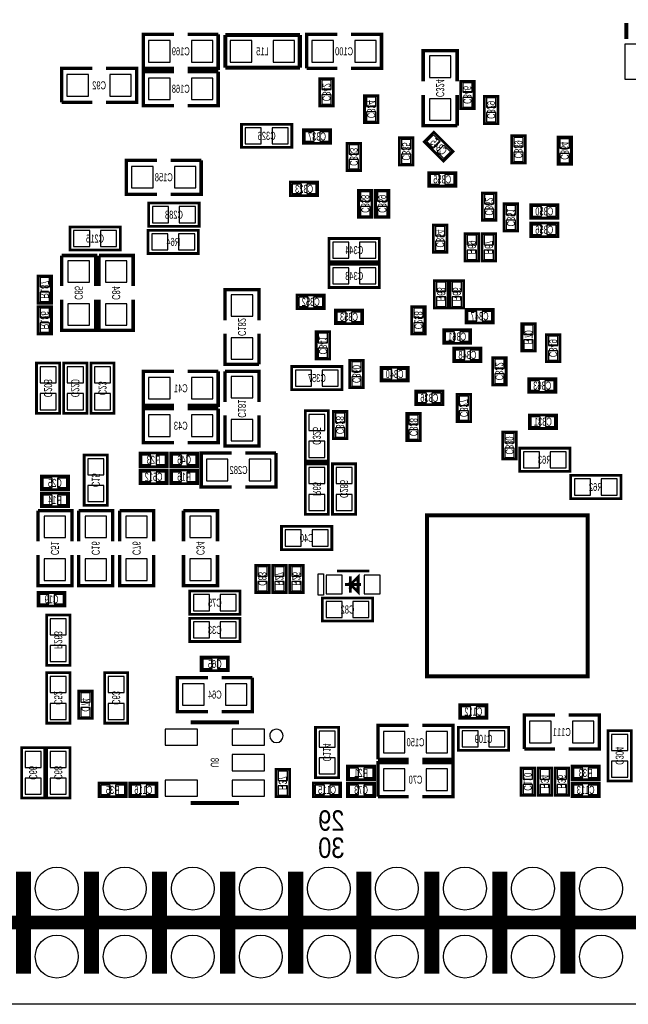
# Model space of a CAD drawing. Extents: x 0 to 85, y 0 to 56.
# Tile 2 of 8: x 29.7 to 52.4, y 0 to 36.7. Entities that reach past the tile are written whole.
import ezdxf
from ezdxf.enums import TextEntityAlignment as Align

# ---------------------------------------------------------------- set-up
doc = ezdxf.new("R2010")
doc.units = 0
for name, color, linetype in [('BG_OUTLINE', 12, 'CONTINUOUS'), ('BG_SILKSCREEN_BOTTOM', 150, 'CONTINUOUS'), ('PG_SILKSCREEN_BOTTOM', 150, 'CONTINUOUS'), ('PIN_BOTTOM', 202, 'CONTINUOUS'), ('RD_SILKSCREEN_BOTTOM', 150, 'CONTINUOUS')]:
    doc.layers.add(name, color=color, linetype=linetype)

msp = doc.modelspace()

# ---------------------------------------------------------------- linework, layer by layer
at = {"layer": 'BG_OUTLINE'}
msp.add_lwpolyline([(20.999958, 55.999888), (83.49996, 55.999888, -0.414214), (85.000084, 54.500018), (85.000084, 1.500124, -0.414249), (83.49996, 0), (1.500124, 0, -0.41426), (0, 1.500124), (0, 54.500018, -0.414229), (1.500124, 55.999888), (15.999968, 55.999888, -0.414239), (16.999966, 54.99989), (16.999966, 52.500022, 0.414244), (18.50009, 50.999898, 0.414203), (19.99996, 52.500022), (19.99996, 54.99989, -0.414224)], format="xyb", close=True, dxfattribs=at)
at = {"layer": 'BG_SILKSCREEN_BOTTOM'}
for points, const_width in [([(44.879006, 12.240006), (50.878994, 12.240006), (50.878994, 18.239994), (44.879006, 18.239994), (44.879006, 12.240006)], 0.150012), ([(29.845, 1.143), (29.845, 4.953)], 0.508), ([(32.385, 1.143), (32.385, 4.953)], 0.508), ([(34.925, 1.143), (34.925, 4.953)], 0.508), ([(37.465, 1.143), (37.465, 4.953)], 0.508), ([(40.005, 1.143), (40.005, 4.953)], 0.508), ([(42.545, 1.143), (42.545, 4.953)], 0.508), ([(45.085, 1.143), (45.085, 4.953)], 0.508), ([(47.625, 1.143), (47.625, 4.953)], 0.508), ([(50.165, 1.143), (50.165, 4.953)], 0.508), ([(27.686, 3.048), (77.724, 3.048)], 0.508)]:
    msp.add_lwpolyline(points, dxfattribs=dict(at, const_width=const_width))
at = {"layer": 'PG_SILKSCREEN_BOTTOM'}
for points, const_width in [([(52.317802, 36.621999), (52.317802, 36.022001)], 0.150012), ([(35.433, 36.195), (34.29, 36.195), (34.29, 34.925), (35.433, 34.925)], 0.127), ([(35.941, 34.925), (37.084, 34.925), (37.084, 36.195)], 0.127), ([(37.084, 36.195), (35.941, 36.195)], 0.127), ([(40.132, 36.1696), (37.3507, 36.1696)], 0.1524), ([(37.3507, 36.1696), (37.3507, 34.9504)], 0.1524), ([(40.132, 34.9504), (40.132, 36.1696)], 0.1524), ([(41.529, 36.195), (40.386, 36.195), (40.386, 34.925)], 0.127), ([(42.037, 34.925), (43.18, 34.925), (43.18, 36.195), (42.037, 36.195)], 0.127), ([(46.005013, 34.440012), (46.005013, 35.583012), (44.735013, 35.583012), (44.735013, 34.440012)], 0.127), ([(32.385, 34.925), (31.242, 34.925), (31.242, 33.655)], 0.127), ([(32.893, 33.655), (34.036, 33.655), (34.036, 34.925), (32.893, 34.925)], 0.127), ([(37.3507, 34.9504), (40.132, 34.9504)], 0.1524), ([(40.386, 34.925), (41.529, 34.925)], 0.127), ([(35.433, 34.798), (34.29, 34.798), (34.29, 33.528), (35.433, 33.528)], 0.127), ([(35.941, 33.528), (37.084, 33.528), (37.084, 34.798)], 0.127), ([(37.084, 34.798), (35.941, 34.798)], 0.127), ([(40.874213, 33.525612), (40.874213, 34.541612), (41.382213, 34.541612), (41.382213, 33.525612), (40.874213, 33.525612)], 0.1016), ([(46.640013, 34.440012), (46.640013, 33.424012), (46.132013, 33.424012), (46.132013, 34.440012), (46.640013, 34.440012)], 0.1016), ([(43.053, 33.908975), (43.053, 32.892975), (42.545, 32.892975), (42.545, 33.908975), (43.053, 33.908975)], 0.1016), ([(44.735013, 33.932012), (44.735013, 32.789012), (46.005013, 32.789012)], 0.127), ([(46.005013, 32.789012), (46.005013, 33.932012)], 0.127), ([(47.529013, 33.881238), (47.529013, 32.865238), (47.021013, 32.865238), (47.021013, 33.881238), (47.529013, 33.881238)], 0.1016), ([(31.242, 33.655), (32.385, 33.655)], 0.127), ([(39.832813, 32.839812), (37.953213, 32.839812), (37.953213, 31.976212), (39.832813, 31.976212), (39.832813, 32.839812)], 0.1016), ([(40.264613, 32.636612), (41.280613, 32.636612), (41.280613, 32.128612), (40.264613, 32.128612), (40.264613, 32.636612)], 0.1016), ([(44.354013, 32.331812), (44.354013, 31.315812), (43.846013, 31.315812), (43.846013, 32.331812), (44.354013, 32.331812)], 0.1016), ([(45.493203, 31.46519), (44.77479, 32.183603), (45.133997, 32.54281), (45.85241, 31.824397), (45.493203, 31.46519)], 0.1016), ([(48.037013, 31.392012), (48.037013, 32.408012), (48.545013, 32.408012), (48.545013, 31.392012), (48.037013, 31.392012)], 0.1016), ([(49.764213, 31.341212), (49.764213, 32.357212), (50.272213, 32.357212), (50.272213, 31.341212), (49.764213, 31.341212)], 0.1016), ([(41.890213, 31.112612), (41.890213, 32.128612), (42.398213, 32.128612), (42.398213, 31.112612), (41.890213, 31.112612)], 0.1016), ([(34.798, 31.496), (33.655, 31.496), (33.655, 30.226), (34.798, 30.226)], 0.127), ([(35.306, 30.226), (36.449, 30.226), (36.449, 31.496)], 0.127), ([(36.449, 31.496), (35.306, 31.496)], 0.127), ([(44.938213, 31.036412), (45.954213, 31.036412), (45.954213, 30.528412), (44.938213, 30.528412), (44.938213, 31.036412)], 0.1016), ([(40.798013, 30.172812), (39.782013, 30.172812), (39.782013, 30.680812), (40.798013, 30.680812), (40.798013, 30.172812)], 0.1016), ([(42.830013, 30.376012), (42.830013, 29.360012), (42.322013, 29.360012), (42.322013, 30.376012), (42.830013, 30.376012)], 0.1016), ([(43.465013, 30.376012), (43.465013, 29.360012), (42.957013, 29.360012), (42.957013, 30.376012), (43.465013, 30.376012)], 0.1016), ([(46.944813, 29.258412), (46.944813, 30.274412), (47.452813, 30.274412), (47.452813, 29.258412), (46.944813, 29.258412)], 0.1016), ([(36.3728, 29.8958), (34.4932, 29.8958), (34.4932, 29.0322), (36.3728, 29.0322), (36.3728, 29.8958)], 0.1016), ([(47.757613, 28.852012), (47.757613, 29.868012), (48.265613, 29.868012), (48.265613, 28.852012), (47.757613, 28.852012)], 0.1016), ([(49.764213, 29.334612), (48.748213, 29.334612), (48.748213, 29.842612), (49.764213, 29.842612), (49.764213, 29.334612)], 0.1016), ([(33.4264, 29.0068), (31.5468, 29.0068), (31.5468, 28.1432), (33.4264, 28.1432), (33.4264, 29.0068)], 0.1016), ([(45.624013, 29.080612), (45.624013, 28.064612), (45.116013, 28.064612), (45.116013, 29.080612), (45.624013, 29.080612)], 0.1016), ([(49.764213, 28.648812), (48.748213, 28.648812), (48.748213, 29.156812), (49.764213, 29.156812), (49.764213, 28.648812)], 0.1016), ([(36.3474, 28.8798), (34.4678, 28.8798), (34.4678, 28.0162), (36.3474, 28.0162), (36.3474, 28.8798)], 0.1016), ([(46.806104, 28.752394), (46.806104, 27.736394), (46.298104, 27.736394), (46.298104, 28.752394), (46.806104, 28.752394)], 0.1016), ([(47.441206, 28.752394), (47.441206, 27.736394), (46.933206, 27.736394), (46.933206, 28.752394), (47.441206, 28.752394)], 0.1016), ([(41.2242, 27.7114), (43.1038, 27.7114), (43.1038, 28.575), (41.2242, 28.575), (41.2242, 27.7114)], 0.1016), ([(32.512, 26.797), (32.512, 27.94), (31.242, 27.94)], 0.127), ([(31.242, 27.94), (31.242, 26.797)], 0.127), ([(33.909, 26.797), (33.909, 27.94), (32.639, 27.94)], 0.127), ([(32.639, 27.94), (32.639, 26.797)], 0.127), ([(41.2242, 26.7462), (43.1038, 26.7462), (43.1038, 27.6098), (41.2242, 27.6098), (41.2242, 26.7462)], 0.1016), ([(30.353, 26.162), (30.353, 27.178), (30.861, 27.178), (30.861, 26.162), (30.353, 26.162)], 0.1016), ([(45.663104, 27.000632), (45.663104, 25.984632), (45.155104, 25.984632), (45.155104, 27.000632), (45.663104, 27.000632)], 0.1016), ([(46.247304, 27.000632), (46.247304, 25.984632), (45.739304, 25.984632), (45.739304, 27.000632), (46.247304, 27.000632)], 0.1016), ([(38.608, 25.527), (38.608, 26.67), (37.338, 26.67), (37.338, 25.527)], 0.127), ([(40.0304, 26.4668), (41.0464, 26.4668), (41.0464, 25.9588), (40.0304, 25.9588), (40.0304, 26.4668)], 0.1016), ([(30.861, 26.035), (30.861, 25.019), (30.353, 25.019), (30.353, 26.035), (30.861, 26.035)], 0.1016), ([(31.242, 26.289), (31.242, 25.146), (32.512, 25.146), (32.512, 26.289)], 0.127), ([(32.639, 26.289), (32.639, 25.146), (33.909, 25.146), (33.909, 26.289)], 0.127), ([(41.458413, 25.905612), (42.474413, 25.905612), (42.474413, 25.397612), (41.458413, 25.397612), (41.458413, 25.905612)], 0.1016), ([(44.303213, 25.016612), (44.303213, 26.032612), (44.811213, 26.032612), (44.811213, 25.016612), (44.303213, 25.016612)], 0.1016), ([(47.351239, 25.423012), (46.335239, 25.423012), (46.335239, 25.931012), (47.351239, 25.931012), (47.351239, 25.423012)], 0.1016), ([(48.926013, 25.397612), (48.926013, 24.381612), (48.418013, 24.381612), (48.418013, 25.397612), (48.926013, 25.397612)], 0.1016), ([(37.338, 25.019), (37.338, 23.876), (38.608, 23.876)], 0.127), ([(38.608, 23.876), (38.608, 25.019)], 0.127), ([(40.7416, 24.079175), (40.7416, 25.095149), (41.2496, 25.095149), (41.2496, 24.079175), (40.7416, 24.079175)], 0.1016), ([(46.513013, 24.661012), (45.497013, 24.661012), (45.497013, 25.169012), (46.513013, 25.169012), (46.513013, 24.661012)], 0.1016), ([(49.840413, 24.991212), (49.840413, 23.975212), (49.332413, 23.975212), (49.332413, 24.991212), (49.840413, 24.991212)], 0.1016), ([(45.878039, 24.483212), (46.894039, 24.483212), (46.894039, 23.975212), (45.878039, 23.975212), (45.878039, 24.483212)], 0.1016), ([(30.3022, 23.9268), (30.3022, 22.0472), (31.1658, 22.0472), (31.1658, 23.9268), (30.3022, 23.9268)], 0.1016), ([(31.3182, 23.9268), (31.3182, 22.0472), (32.1818, 22.0472), (32.1818, 23.9268), (31.3182, 23.9268)], 0.1016), ([(32.3342, 23.9268), (32.3342, 22.0472), (33.1978, 22.0472), (33.1978, 23.9268), (32.3342, 23.9268)], 0.1016), ([(42.499813, 24.026012), (42.499813, 23.010012), (41.991813, 23.010012), (41.991813, 24.026012), (42.499813, 24.026012)], 0.1016), ([(47.833813, 24.127612), (47.833813, 23.111612), (47.325813, 23.111612), (47.325813, 24.127612), (47.833813, 24.127612)], 0.1016), ([(35.433, 23.622), (34.29, 23.622), (34.29, 22.352), (35.433, 22.352)], 0.127), ([(35.941, 22.352), (37.084, 22.352), (37.084, 23.622)], 0.127), ([(37.084, 23.622), (35.941, 23.622)], 0.127), ([(38.608, 22.479), (38.608, 23.622), (37.338, 23.622)], 0.127), ([(37.338, 23.622), (37.338, 22.479)], 0.127), ([(39.8272, 22.9362), (41.7068, 22.9362), (41.7068, 23.7998), (39.8272, 23.7998), (39.8272, 22.9362)], 0.1016), ([(44.176213, 23.264012), (43.160213, 23.264012), (43.160213, 23.772012), (44.176213, 23.772012), (44.176213, 23.264012)], 0.1016), ([(48.672013, 23.340212), (49.688013, 23.340212), (49.688013, 22.832212), (48.672013, 22.832212), (48.672013, 23.340212)], 0.1016), ([(45.471639, 22.375012), (44.455639, 22.375012), (44.455639, 22.883012), (45.471639, 22.883012), (45.471639, 22.375012)], 0.1016), ([(46.005013, 21.740012), (46.005013, 22.756012), (46.513013, 22.756012), (46.513013, 21.740012), (46.005013, 21.740012)], 0.1016), ([(35.433, 22.225), (34.29, 22.225), (34.29, 20.955), (35.433, 20.955)], 0.127), ([(35.941, 20.955), (37.084, 20.955), (37.084, 22.225)], 0.127), ([(37.084, 22.225), (35.941, 22.225)], 0.127), ([(41.1988, 20.2692), (41.1988, 22.1488), (40.3352, 22.1488), (40.3352, 20.2692), (41.1988, 20.2692)], 0.1016), ([(41.382213, 21.104987), (41.382213, 22.120987), (41.890213, 22.120987), (41.890213, 21.104987), (41.382213, 21.104987)], 0.1016), ([(44.125413, 21.028812), (44.125413, 22.044812), (44.633413, 22.044812), (44.633413, 21.028812), (44.125413, 21.028812)], 0.1016), ([(49.713413, 21.486012), (48.697413, 21.486012), (48.697413, 21.994012), (49.713413, 21.994012), (49.713413, 21.486012)], 0.1016), ([(37.338, 21.971), (37.338, 20.828), (38.608, 20.828), (38.608, 21.971)], 0.127), ([(48.214813, 21.359012), (48.214813, 20.343012), (47.706813, 20.343012), (47.706813, 21.359012), (48.214813, 21.359012)], 0.1016), ([(34.163, 20.574), (35.179, 20.574), (35.179, 20.066), (34.163, 20.066), (34.163, 20.574)], 0.1016), ([(36.322, 20.066), (35.306, 20.066), (35.306, 20.574), (36.322, 20.574), (36.322, 20.066)], 0.1016), ([(37.592, 20.574), (36.449, 20.574), (36.449, 19.304), (37.592, 19.304)], 0.127), ([(38.1, 19.304), (39.243, 19.304), (39.243, 20.574)], 0.127), ([(39.243, 20.574), (38.1, 20.574)], 0.127), ([(50.2158, 20.7518), (48.3362, 20.7518), (48.3362, 19.8882), (50.2158, 19.8882), (50.2158, 20.7518)], 0.1016), ([(32.9438, 18.6182), (32.9438, 20.4978), (32.0802, 20.4978), (32.0802, 18.6182), (32.9438, 18.6182)], 0.1016), ([(40.3352, 20.1676), (40.3352, 18.288), (41.1988, 18.288), (41.1988, 20.1676), (40.3352, 20.1676)], 0.1016), ([(41.3512, 20.1676), (41.3512, 18.288), (42.2148, 18.288), (42.2148, 20.1676), (41.3512, 20.1676)], 0.1016), ([(35.179, 19.431), (34.163, 19.431), (34.163, 19.939), (35.179, 19.939), (35.179, 19.431)], 0.1016), ([(35.306, 19.939), (36.322, 19.939), (36.322, 19.431), (35.306, 19.431), (35.306, 19.939)], 0.1016), ([(31.496, 19.2024), (30.48, 19.2024), (30.48, 19.7104), (31.496, 19.7104), (31.496, 19.2024)], 0.1016), ([(52.1208, 19.7358), (50.2412, 19.7358), (50.2412, 18.8722), (52.1208, 18.8722), (52.1208, 19.7358)], 0.1016), ([(31.496, 18.5674), (30.48, 18.5674), (30.48, 19.0754), (31.496, 19.0754), (31.496, 18.5674)], 0.1016), ([(31.623, 17.272), (31.623, 18.415), (30.353, 18.415)], 0.127), ([(30.353, 18.415), (30.353, 17.272)], 0.127), ([(33.147, 17.272), (33.147, 18.415), (31.877, 18.415)], 0.127), ([(31.877, 18.415), (31.877, 17.272)], 0.127), ([(34.671, 17.272), (34.671, 18.415), (33.401, 18.415)], 0.127), ([(33.401, 18.415), (33.401, 17.272)], 0.127), ([(37.0586, 17.272), (37.0586, 18.415), (35.7886, 18.415)], 0.127), ([(35.7886, 18.415), (35.7886, 17.272)], 0.127), ([(41.3258, 17.8308), (39.4462, 17.8308), (39.4462, 16.9672), (41.3258, 16.9672), (41.3258, 17.8308)], 0.1016), ([(30.353, 16.764), (30.353, 15.621), (31.623, 15.621), (31.623, 16.764)], 0.127), ([(31.877, 16.764), (31.877, 15.621), (33.147, 15.621), (33.147, 16.764)], 0.127), ([(33.401, 16.764), (33.401, 15.621), (34.671, 15.621), (34.671, 16.764)], 0.127), ([(35.7886, 16.764), (35.7886, 15.621), (37.0586, 15.621), (37.0586, 16.764)], 0.127), ([(38.989, 16.383), (38.989, 15.367), (38.481, 15.367), (38.481, 16.383), (38.989, 16.383)], 0.1016), ([(39.624, 16.383), (39.624, 15.367), (39.116, 15.367), (39.116, 16.383), (39.624, 16.383)], 0.1016), ([(39.751, 15.367), (39.751, 16.383), (40.259, 16.383), (40.259, 15.367), (39.751, 15.367)], 0.1016), ([(41.52011, 16.16489), (42.720108, 16.16489)], 0.1), ([(42.320108, 15.364892), (42.020109, 15.664891), (42.320108, 15.964891), (42.320108, 15.364892)], 0.1), ([(42.020109, 15.364892), (42.020109, 15.964891)], 0.1), ([(37.8968, 15.4178), (36.0172, 15.4178), (36.0172, 14.5542), (37.8968, 14.5542), (37.8968, 15.4178)], 0.1016), ([(41.820109, 15.664891), (42.420108, 15.664891)], 0.1), ([(30.353, 15.367), (31.369, 15.367), (31.369, 14.859), (30.353, 14.859), (30.353, 15.367)], 0.1016), ([(42.8498, 15.1638), (40.9702, 15.1638), (40.9702, 14.3002), (42.8498, 14.3002), (42.8498, 15.1638)], 0.1016), ([(41.52011, 15.164892), (42.720108, 15.164892)], 0.1), ([(30.6832, 14.5288), (30.6832, 12.6492), (31.5468, 12.6492), (31.5468, 14.5288), (30.6832, 14.5288)], 0.1016), ([(37.8968, 14.4018), (36.0172, 14.4018), (36.0172, 13.5382), (37.8968, 13.5382), (37.8968, 14.4018)], 0.1016), ([(37.465, 12.446), (36.449, 12.446), (36.449, 12.954), (37.465, 12.954), (37.465, 12.446)], 0.1016), ([(31.5468, 10.4902), (31.5468, 12.3698), (30.6832, 12.3698), (30.6832, 10.4902), (31.5468, 10.4902)], 0.1016), ([(33.7058, 10.4902), (33.7058, 12.3698), (32.8422, 12.3698), (32.8422, 10.4902), (33.7058, 10.4902)], 0.1016), ([(36.703, 12.192), (35.56, 12.192), (35.56, 10.922), (36.703, 10.922)], 0.127), ([(37.211, 10.922), (38.354, 10.922), (38.354, 12.192)], 0.127), ([(38.354, 12.192), (37.211, 12.192)], 0.127), ([(31.877, 10.668), (31.877, 11.684), (32.385, 11.684), (32.385, 10.668), (31.877, 10.668)], 0.1016), ([(47.117, 10.668), (46.101, 10.668), (46.101, 11.176), (47.117, 11.176), (47.117, 10.668)], 0.1016), ([(49.657, 10.795), (48.514, 10.795), (48.514, 9.525)], 0.127), ([(50.165, 9.525), (51.308, 9.525), (51.308, 10.795), (50.165, 10.795)], 0.127), ([(37.856998, 10.516997), (36.057002, 10.516997)], 0.150012), ([(41.5798, 8.4582), (41.5798, 10.3378), (40.7162, 10.3378), (40.7162, 8.4582), (41.5798, 8.4582)], 0.1016), ([(44.196, 10.414), (43.053, 10.414), (43.053, 9.144)], 0.127), ([(44.704, 9.144), (45.847, 9.144), (45.847, 10.414), (44.704, 10.414)], 0.127), ([(47.9298, 10.3378), (46.0502, 10.3378), (46.0502, 9.4742), (47.9298, 9.4742), (47.9298, 10.3378)], 0.1016), ([(52.5018, 8.3312), (52.5018, 10.2108), (51.6382, 10.2108), (51.6382, 8.3312), (52.5018, 8.3312)], 0.1016), ([(30.607, 7.6962), (30.607, 9.5758), (29.7434, 9.5758), (29.7434, 7.6962), (30.607, 7.6962)], 0.1016), ([(31.5468, 7.6962), (31.5468, 9.5758), (30.6832, 9.5758), (30.6832, 7.6962), (31.5468, 7.6962)], 0.1016), ([(48.514, 9.525), (49.657, 9.525)], 0.127), ([(43.053, 9.144), (44.196, 9.144)], 0.127), ([(41.91, 8.89), (42.926, 8.89), (42.926, 8.382), (41.91, 8.382), (41.91, 8.89)], 0.1016), ([(44.196, 9.017), (43.053, 9.017), (43.053, 7.747)], 0.127), ([(44.704, 7.747), (45.847, 7.747), (45.847, 9.017), (44.704, 9.017)], 0.127), ([(48.895, 8.8138), (48.895, 7.7978), (48.387, 7.7978), (48.387, 8.8138), (48.895, 8.8138)], 0.1016), ([(49.53, 8.8138), (49.53, 7.7978), (49.022, 7.7978), (49.022, 8.8138), (49.53, 8.8138)], 0.1016), ([(49.657, 7.7978), (49.657, 8.8138), (50.165, 8.8138), (50.165, 7.7978), (49.657, 7.7978)], 0.1016), ([(50.292, 8.89), (51.308, 8.89), (51.308, 8.382), (50.292, 8.382), (50.292, 8.89)], 0.1016), ([(39.243, 7.747), (39.243, 8.763), (39.751, 8.763), (39.751, 7.747), (39.243, 7.747)], 0.1016), ([(32.639, 8.255), (33.655, 8.255), (33.655, 7.747), (32.639, 7.747), (32.639, 8.255)], 0.1016), ([(34.798, 7.747), (33.782, 7.747), (33.782, 8.255), (34.798, 8.255), (34.798, 7.747)], 0.1016), ([(40.64, 8.255), (41.656, 8.255), (41.656, 7.747), (40.64, 7.747), (40.64, 8.255)], 0.1016), ([(41.91, 8.255), (42.926, 8.255), (42.926, 7.747), (41.91, 7.747), (41.91, 8.255)], 0.1016), ([(50.292, 8.255), (51.308, 8.255), (51.308, 7.747), (50.292, 7.747), (50.292, 8.255)], 0.1016), ([(43.053, 7.747), (44.196, 7.747)], 0.127), ([(36.057002, 7.517003), (37.856998, 7.517003)], 0.150012), ([(29.785056, 4.947996), (29.785056, 1.148004)], 0.499999), ([(32.325056, 4.947996), (32.325056, 1.148004)], 0.499999), ([(34.865056, 4.947996), (34.865056, 1.148004)], 0.499999), ([(37.405056, 4.947996), (37.405056, 1.148004)], 0.499999), ([(39.945056, 4.947996), (39.945056, 1.148004)], 0.499999), ([(42.485056, 4.947996), (42.485056, 1.148004)], 0.499999), ([(45.025056, 4.947996), (45.025056, 1.148004)], 0.499999), ([(47.565056, 4.947996), (47.565056, 1.148004)], 0.499999), ([(50.105056, 4.947996), (50.105056, 1.148004)], 0.499999), ([(77.405052, 3.048), (27.88506, 3.048)], 0.499999)]:
    msp.add_lwpolyline(points, dxfattribs=dict(at, const_width=const_width))
msp.add_lwpolyline([(40.820111, 15.264892), (40.820111, 16.06489), (41.020111, 16.06489), (41.020111, 15.264892)], close=True, dxfattribs=at)
msp.add_lwpolyline([(39.506982, 10.016998, 1), (39.007018, 10.017002, 1)], format="xyb", close=True, dxfattribs=at)
at = {"layer": 'PIN_BOTTOM'}
for points in [[(35.28695, 35.15995), (35.28695, 35.96005), (34.48685, 35.96005), (34.48685, 35.15995)], [(36.88715, 35.15995), (36.88715, 35.96005), (36.08705, 35.96005), (36.08705, 35.15995)], [(37.53485, 35.96005), (37.53485, 35.15995), (38.33495, 35.15995), (38.33495, 35.96005)], [(39.13505, 35.96005), (39.13505, 35.15995), (39.93515, 35.15995), (39.93515, 35.96005)], [(40.58285, 35.96005), (40.58285, 35.15995), (41.38295, 35.15995), (41.38295, 35.96005)], [(42.18305, 35.96005), (42.18305, 35.15995), (42.98315, 35.15995), (42.98315, 35.96005)], [(53.267788, 35.821988), (52.26779, 35.821988), (52.26779, 34.521991), (53.267788, 34.521991)], [(44.969963, 34.586062), (45.770063, 34.586062), (45.770063, 35.386162), (44.969963, 35.386162)], [(31.43885, 34.69005), (31.43885, 33.88995), (32.23895, 33.88995), (32.23895, 34.69005)], [(33.03905, 34.69005), (33.03905, 33.88995), (33.83915, 33.88995), (33.83915, 34.69005)], [(35.28695, 33.76295), (35.28695, 34.56305), (34.48685, 34.56305), (34.48685, 33.76295)], [(36.88715, 33.76295), (36.88715, 34.56305), (36.08705, 34.56305), (36.08705, 33.76295)], [(40.953207, 34.133714), (41.303219, 34.133714), (41.303219, 34.483726), (40.953207, 34.483726)], [(46.561019, 34.382126), (46.211007, 34.382126), (46.211007, 34.032114), (46.561019, 34.032114)], [(40.953207, 33.583499), (41.303219, 33.583499), (41.303219, 33.933511), (40.953207, 33.933511)], [(42.974006, 33.851088), (42.623994, 33.851088), (42.623994, 33.501076), (42.974006, 33.501076)], [(46.561019, 33.831911), (46.211007, 33.831911), (46.211007, 33.481899), (46.561019, 33.481899)], [(47.450019, 33.823351), (47.100007, 33.823351), (47.100007, 33.473339), (47.450019, 33.473339)], [(44.969963, 32.985862), (45.770063, 32.985862), (45.770063, 33.785962), (44.969963, 33.785962)], [(42.974006, 33.300873), (42.623994, 33.300873), (42.623994, 32.950861), (42.974006, 32.950861)], [(47.450019, 33.273136), (47.100007, 33.273136), (47.100007, 32.923124), (47.450019, 32.923124)], [(38.692811, 32.108318), (38.692811, 32.707707), (38.093421, 32.707707), (38.093421, 32.108318)], [(39.692605, 32.108318), (39.692605, 32.707707), (39.093216, 32.707707), (39.093216, 32.108318)], [(40.3225, 32.557618), (40.3225, 32.207606), (40.672512, 32.207606), (40.672512, 32.557618)], [(40.872715, 32.557618), (40.872715, 32.207606), (41.222727, 32.207606), (41.222727, 32.557618)], [(45.119061, 31.951043), (45.366557, 32.198539), (45.119061, 32.446034), (44.871566, 32.198539)], [(48.116007, 32.000114), (48.466019, 32.000114), (48.466019, 32.350126), (48.116007, 32.350126)], [(41.969207, 31.720714), (42.319219, 31.720714), (42.319219, 32.070726), (41.969207, 32.070726)], [(44.275019, 32.273926), (43.925007, 32.273926), (43.925007, 31.923914), (44.275019, 31.923914)], [(45.508139, 31.561966), (45.755634, 31.809461), (45.508139, 32.056957), (45.260643, 31.809461)], [(49.843207, 31.949314), (50.193219, 31.949314), (50.193219, 32.299326), (49.843207, 32.299326)], [(44.275019, 31.723711), (43.925007, 31.723711), (43.925007, 31.373699), (44.275019, 31.373699)], [(48.116007, 31.449899), (48.466019, 31.449899), (48.466019, 31.799911), (48.116007, 31.799911)], [(49.843207, 31.399099), (50.193219, 31.399099), (50.193219, 31.749111), (49.843207, 31.749111)], [(34.65195, 30.46095), (34.65195, 31.26105), (33.85185, 31.26105), (33.85185, 30.46095)], [(36.25215, 30.46095), (36.25215, 31.26105), (35.45205, 31.26105), (35.45205, 30.46095)], [(41.969207, 31.170499), (42.319219, 31.170499), (42.319219, 31.520511), (41.969207, 31.520511)], [(44.9961, 30.957418), (44.9961, 30.607406), (45.346112, 30.607406), (45.346112, 30.957418)], [(45.546315, 30.957418), (45.546315, 30.607406), (45.896327, 30.607406), (45.896327, 30.957418)], [(40.189912, 30.251806), (40.189912, 30.601818), (39.8399, 30.601818), (39.8399, 30.251806)], [(40.740127, 30.251806), (40.740127, 30.601818), (40.390115, 30.601818), (40.390115, 30.251806)], [(42.751019, 30.318126), (42.401007, 30.318126), (42.401007, 29.968114), (42.751019, 29.968114)], [(43.386019, 30.318126), (43.036007, 30.318126), (43.036007, 29.968114), (43.386019, 29.968114)], [(47.023807, 29.866514), (47.373819, 29.866514), (47.373819, 30.216526), (47.023807, 30.216526)], [(35.232797, 29.164305), (35.232797, 29.763695), (34.633408, 29.763695), (34.633408, 29.164305)], [(36.232592, 29.164305), (36.232592, 29.763695), (35.633203, 29.763695), (35.633203, 29.164305)], [(42.751019, 29.767911), (42.401007, 29.767911), (42.401007, 29.417899), (42.751019, 29.417899)], [(43.386019, 29.767911), (43.036007, 29.767911), (43.036007, 29.417899), (43.386019, 29.417899)], [(47.836607, 29.460114), (48.186619, 29.460114), (48.186619, 29.810126), (47.836607, 29.810126)], [(49.156112, 29.413606), (49.156112, 29.763618), (48.8061, 29.763618), (48.8061, 29.413606)], [(49.706327, 29.413606), (49.706327, 29.763618), (49.356315, 29.763618), (49.356315, 29.413606)], [(47.023807, 29.316299), (47.373819, 29.316299), (47.373819, 29.666311), (47.023807, 29.666311)], [(47.836607, 28.909899), (48.186619, 28.909899), (48.186619, 29.259911), (47.836607, 29.259911)], [(49.156112, 28.727806), (49.156112, 29.077818), (48.8061, 29.077818), (48.8061, 28.727806)], [(49.706327, 28.727806), (49.706327, 29.077818), (49.356315, 29.077818), (49.356315, 28.727806)], [(32.286397, 28.275305), (32.286397, 28.874695), (31.687008, 28.874695), (31.687008, 28.275305)], [(33.286192, 28.275305), (33.286192, 28.874695), (32.686803, 28.874695), (32.686803, 28.275305)], [(35.207397, 28.148305), (35.207397, 28.747695), (34.608008, 28.747695), (34.608008, 28.148305)], [(36.207192, 28.148305), (36.207192, 28.747695), (35.607803, 28.747695), (35.607803, 28.148305)], [(45.545019, 29.022726), (45.195007, 29.022726), (45.195007, 28.672714), (45.545019, 28.672714)], [(46.72711, 28.694482), (46.377098, 28.694482), (46.377098, 28.34447), (46.72711, 28.34447)], [(47.362212, 28.694482), (47.0122, 28.694482), (47.0122, 28.34447), (47.362212, 28.34447)], [(41.364408, 28.442895), (41.364408, 27.843505), (41.963797, 27.843505), (41.963797, 28.442895)], [(42.364203, 28.442895), (42.364203, 27.843505), (42.963592, 27.843505), (42.963592, 28.442895)], [(45.545019, 28.472511), (45.195007, 28.472511), (45.195007, 28.122499), (45.545019, 28.122499)], [(46.72711, 28.144318), (46.377098, 28.144318), (46.377098, 27.794306), (46.72711, 27.794306)], [(47.362212, 28.144318), (47.0122, 28.144318), (47.0122, 27.794306), (47.362212, 27.794306)], [(32.27705, 27.74315), (31.47695, 27.74315), (31.47695, 26.94305), (32.27705, 26.94305)], [(33.67405, 27.74315), (32.87395, 27.74315), (32.87395, 26.94305), (33.67405, 26.94305)], [(41.364408, 27.477695), (41.364408, 26.878305), (41.963797, 26.878305), (41.963797, 27.477695)], [(42.364203, 27.477695), (42.364203, 26.878305), (42.963592, 26.878305), (42.963592, 27.477695)], [(30.431994, 26.770076), (30.782006, 26.770076), (30.782006, 27.120088), (30.431994, 27.120088)], [(45.58411, 26.94272), (45.234098, 26.94272), (45.234098, 26.592708), (45.58411, 26.592708)], [(46.16831, 26.94272), (45.818298, 26.94272), (45.818298, 26.592708), (46.16831, 26.592708)], [(30.431994, 26.219912), (30.782006, 26.219912), (30.782006, 26.569924), (30.431994, 26.569924)], [(37.57295, 25.67305), (38.37305, 25.67305), (38.37305, 26.47315), (37.57295, 26.47315)], [(32.27705, 26.14295), (31.47695, 26.14295), (31.47695, 25.34285), (32.27705, 25.34285)], [(33.67405, 26.14295), (32.87395, 26.14295), (32.87395, 25.34285), (33.67405, 25.34285)], [(40.088287, 26.387806), (40.088287, 26.037794), (40.438299, 26.037794), (40.438299, 26.387806)], [(40.638501, 26.387806), (40.638501, 26.037794), (40.988513, 26.037794), (40.988513, 26.387806)], [(45.58411, 26.392556), (45.234098, 26.392556), (45.234098, 26.042544), (45.58411, 26.042544)], [(46.16831, 26.392556), (45.818298, 26.392556), (45.818298, 26.042544), (46.16831, 26.042544)], [(30.782006, 25.977088), (30.431994, 25.977088), (30.431994, 25.627076), (30.782006, 25.627076)], [(41.5163, 25.826618), (41.5163, 25.476606), (41.866312, 25.476606), (41.866312, 25.826618)], [(42.066515, 25.826618), (42.066515, 25.476606), (42.416527, 25.476606), (42.416527, 25.826618)], [(44.382207, 25.624714), (44.732219, 25.624714), (44.732219, 25.974726), (44.382207, 25.974726)], [(46.743137, 25.502006), (46.743137, 25.852018), (46.393125, 25.852018), (46.393125, 25.502006)], [(47.293352, 25.502006), (47.293352, 25.852018), (46.94334, 25.852018), (46.94334, 25.502006)], [(30.782006, 25.426924), (30.431994, 25.426924), (30.431994, 25.076912), (30.782006, 25.076912)], [(44.382207, 25.074499), (44.732219, 25.074499), (44.732219, 25.424511), (44.382207, 25.424511)], [(40.820594, 24.687276), (41.170606, 24.687276), (41.170606, 25.037288), (40.820594, 25.037288)], [(45.904912, 24.740006), (45.904912, 25.090018), (45.5549, 25.090018), (45.5549, 24.740006)], [(46.455127, 24.740006), (46.455127, 25.090018), (46.105115, 25.090018), (46.105115, 24.740006)], [(48.847019, 25.3397), (48.497007, 25.3397), (48.497007, 24.989688), (48.847019, 24.989688)], [(37.57295, 24.07285), (38.37305, 24.07285), (38.37305, 24.87295), (37.57295, 24.87295)], [(48.847019, 24.789536), (48.497007, 24.789536), (48.497007, 24.439524), (48.847019, 24.439524)], [(49.761419, 24.933326), (49.411407, 24.933326), (49.411407, 24.583314), (49.761419, 24.583314)], [(40.820594, 24.137061), (41.170606, 24.137061), (41.170606, 24.487073), (40.820594, 24.487073)], [(45.935925, 24.404218), (45.935925, 24.054206), (46.285937, 24.054206), (46.285937, 24.404218)], [(46.48614, 24.404218), (46.48614, 24.054206), (46.836152, 24.054206), (46.836152, 24.404218)], [(49.761419, 24.383111), (49.411407, 24.383111), (49.411407, 24.033099), (49.761419, 24.033099)], [(42.420819, 23.968126), (42.070807, 23.968126), (42.070807, 23.618114), (42.420819, 23.618114)], [(47.754819, 24.069726), (47.404807, 24.069726), (47.404807, 23.719714), (47.754819, 23.719714)], [(31.033695, 23.786592), (30.434305, 23.786592), (30.434305, 23.187203), (31.033695, 23.187203)], [(32.049695, 23.786592), (31.450305, 23.786592), (31.450305, 23.187203), (32.049695, 23.187203)], [(33.065695, 23.786592), (32.466305, 23.786592), (32.466305, 23.187203), (33.065695, 23.187203)], [(39.967408, 23.667695), (39.967408, 23.068305), (40.566797, 23.068305), (40.566797, 23.667695)], [(40.967203, 23.667695), (40.967203, 23.068305), (41.566592, 23.068305), (41.566592, 23.667695)], [(43.568112, 23.343006), (43.568112, 23.693018), (43.2181, 23.693018), (43.2181, 23.343006)], [(44.118327, 23.343006), (44.118327, 23.693018), (43.768315, 23.693018), (43.768315, 23.343006)], [(47.754819, 23.519511), (47.404807, 23.519511), (47.404807, 23.169499), (47.754819, 23.169499)], [(35.28695, 22.58695), (35.28695, 23.38705), (34.48685, 23.38705), (34.48685, 22.58695)], [(36.88715, 22.58695), (36.88715, 23.38705), (36.08705, 23.38705), (36.08705, 22.58695)], [(38.37305, 23.42515), (37.57295, 23.42515), (37.57295, 22.62505), (38.37305, 22.62505)], [(42.420819, 23.417911), (42.070807, 23.417911), (42.070807, 23.067899), (42.420819, 23.067899)], [(48.7299, 23.261218), (48.7299, 22.911206), (49.079912, 22.911206), (49.079912, 23.261218)], [(49.280115, 23.261218), (49.280115, 22.911206), (49.630127, 22.911206), (49.630127, 23.261218)], [(31.033695, 22.786797), (30.434305, 22.786797), (30.434305, 22.187408), (31.033695, 22.187408)], [(32.049695, 22.786797), (31.450305, 22.786797), (31.450305, 22.187408), (32.049695, 22.187408)], [(33.065695, 22.786797), (32.466305, 22.786797), (32.466305, 22.187408), (33.065695, 22.187408)], [(44.863537, 22.454006), (44.863537, 22.804018), (44.513525, 22.804018), (44.513525, 22.454006)], [(45.413752, 22.454006), (45.413752, 22.804018), (45.06374, 22.804018), (45.06374, 22.454006)], [(46.084007, 22.348114), (46.434019, 22.348114), (46.434019, 22.698126), (46.084007, 22.698126)], [(41.461207, 21.713088), (41.811219, 21.713088), (41.811219, 22.0631), (41.461207, 22.0631)], [(46.084007, 21.797899), (46.434019, 21.797899), (46.434019, 22.147911), (46.084007, 22.147911)], [(35.28695, 21.18995), (35.28695, 21.99005), (34.48685, 21.99005), (34.48685, 21.18995)], [(36.88715, 21.18995), (36.88715, 21.99005), (36.08705, 21.99005), (36.08705, 21.18995)], [(38.37305, 21.82495), (37.57295, 21.82495), (37.57295, 21.02485), (38.37305, 21.02485)], [(40.467305, 21.409203), (41.066695, 21.409203), (41.066695, 22.008592), (40.467305, 22.008592)], [(44.204407, 21.636914), (44.554419, 21.636914), (44.554419, 21.986926), (44.204407, 21.986926)], [(49.105312, 21.565006), (49.105312, 21.915018), (48.7553, 21.915018), (48.7553, 21.565006)], [(49.655527, 21.565006), (49.655527, 21.915018), (49.305515, 21.915018), (49.305515, 21.565006)], [(41.461207, 21.162874), (41.811219, 21.162874), (41.811219, 21.512886), (41.461207, 21.512886)], [(44.204407, 21.086699), (44.554419, 21.086699), (44.554419, 21.436711), (44.204407, 21.436711)], [(40.467305, 20.409408), (41.066695, 20.409408), (41.066695, 21.008797), (40.467305, 21.008797)], [(48.135819, 21.301126), (47.785807, 21.301126), (47.785807, 20.951114), (48.135819, 20.951114)], [(48.135819, 20.750911), (47.785807, 20.750911), (47.785807, 20.400899), (48.135819, 20.400899)], [(49.075797, 20.020305), (49.075797, 20.619695), (48.476408, 20.619695), (48.476408, 20.020305)], [(50.075592, 20.020305), (50.075592, 20.619695), (49.476203, 20.619695), (49.476203, 20.020305)], [(32.212305, 19.758203), (32.811695, 19.758203), (32.811695, 20.357592), (32.212305, 20.357592)], [(34.220912, 20.495006), (34.220912, 20.144994), (34.570924, 20.144994), (34.570924, 20.495006)], [(34.771076, 20.495006), (34.771076, 20.144994), (35.121088, 20.144994), (35.121088, 20.495006)], [(35.713899, 20.144994), (35.713899, 20.495006), (35.363887, 20.495006), (35.363887, 20.144994)], [(36.264113, 20.144994), (36.264113, 20.495006), (35.914101, 20.495006), (35.914101, 20.144994)], [(37.44595, 19.53895), (37.44595, 20.33905), (36.64585, 20.33905), (36.64585, 19.53895)], [(39.04615, 19.53895), (39.04615, 20.33905), (38.24605, 20.33905), (38.24605, 19.53895)], [(34.570899, 19.509994), (34.570899, 19.860006), (34.220887, 19.860006), (34.220887, 19.509994)], [(35.121113, 19.509994), (35.121113, 19.860006), (34.771101, 19.860006), (34.771101, 19.509994)], [(35.363912, 19.860006), (35.363912, 19.509994), (35.713924, 19.509994), (35.713924, 19.860006)], [(35.914076, 19.860006), (35.914076, 19.509994), (36.264088, 19.509994), (36.264088, 19.860006)], [(41.066695, 20.027392), (40.467305, 20.027392), (40.467305, 19.428003), (41.066695, 19.428003)], [(42.082695, 20.027392), (41.483305, 20.027392), (41.483305, 19.428003), (42.082695, 19.428003)], [(30.887899, 19.281394), (30.887899, 19.631406), (30.537887, 19.631406), (30.537887, 19.281394)], [(31.438113, 19.281394), (31.438113, 19.631406), (31.088101, 19.631406), (31.088101, 19.281394)], [(50.980797, 19.004305), (50.980797, 19.603695), (50.381408, 19.603695), (50.381408, 19.004305)], [(51.980592, 19.004305), (51.980592, 19.603695), (51.381203, 19.603695), (51.381203, 19.004305)], [(32.212305, 18.758408), (32.811695, 18.758408), (32.811695, 19.357797), (32.212305, 19.357797)], [(30.887924, 18.646394), (30.887924, 18.996406), (30.537912, 18.996406), (30.537912, 18.646394)], [(31.438088, 18.646394), (31.438088, 18.996406), (31.088076, 18.996406), (31.088076, 18.646394)], [(41.066695, 19.027597), (40.467305, 19.027597), (40.467305, 18.428208), (41.066695, 18.428208)], [(42.082695, 19.027597), (41.483305, 19.027597), (41.483305, 18.428208), (42.082695, 18.428208)], [(31.38805, 18.21815), (30.58795, 18.21815), (30.58795, 17.41805), (31.38805, 17.41805)], [(32.91205, 18.21815), (32.11195, 18.21815), (32.11195, 17.41805), (32.91205, 17.41805)], [(34.43605, 18.21815), (33.63595, 18.21815), (33.63595, 17.41805), (34.43605, 17.41805)], [(36.82365, 18.21815), (36.02355, 18.21815), (36.02355, 17.41805), (36.82365, 17.41805)], [(40.185797, 17.099305), (40.185797, 17.698695), (39.586408, 17.698695), (39.586408, 17.099305)], [(41.185592, 17.099305), (41.185592, 17.698695), (40.586203, 17.698695), (40.586203, 17.099305)], [(31.38805, 16.61795), (30.58795, 16.61795), (30.58795, 15.81785), (31.38805, 15.81785)], [(32.91205, 16.61795), (32.11195, 16.61795), (32.11195, 15.81785), (32.91205, 15.81785)], [(34.43605, 16.61795), (33.63595, 16.61795), (33.63595, 15.81785), (34.43605, 15.81785)], [(36.82365, 16.61795), (36.02355, 16.61795), (36.02355, 15.81785), (36.82365, 15.81785)], [(38.910006, 16.325113), (38.559994, 16.325113), (38.559994, 15.975101), (38.910006, 15.975101)], [(39.545006, 16.325088), (39.194994, 16.325088), (39.194994, 15.975076), (39.545006, 15.975076)], [(39.829994, 15.975076), (40.180006, 15.975076), (40.180006, 16.325088), (39.829994, 16.325088)], [(41.110103, 16.014891), (41.110103, 15.314892), (41.710102, 15.314892), (41.710102, 16.014891)], [(42.530116, 16.014891), (42.530116, 15.314892), (43.130114, 15.314892), (43.130114, 16.014891)], [(38.910006, 15.774899), (38.559994, 15.774899), (38.559994, 15.424887), (38.910006, 15.424887)], [(39.545006, 15.774924), (39.194994, 15.774924), (39.194994, 15.424912), (39.545006, 15.424912)], [(39.829994, 15.424912), (40.180006, 15.424912), (40.180006, 15.774924), (39.829994, 15.774924)], [(30.410887, 15.288006), (30.410887, 14.937994), (30.760899, 14.937994), (30.760899, 15.288006)], [(30.961101, 15.288006), (30.961101, 14.937994), (31.311113, 14.937994), (31.311113, 15.288006)], [(36.756797, 14.686305), (36.756797, 15.285695), (36.157408, 15.285695), (36.157408, 14.686305)], [(37.756592, 14.686305), (37.756592, 15.285695), (37.157203, 15.285695), (37.157203, 14.686305)], [(41.709797, 14.432305), (41.709797, 15.031695), (41.110408, 15.031695), (41.110408, 14.432305)], [(42.709592, 14.432305), (42.709592, 15.031695), (42.110203, 15.031695), (42.110203, 14.432305)], [(31.414695, 14.388592), (30.815305, 14.388592), (30.815305, 13.789203), (31.414695, 13.789203)], [(36.756797, 13.670305), (36.756797, 14.269695), (36.157408, 14.269695), (36.157408, 13.670305)], [(37.756592, 13.670305), (37.756592, 14.269695), (37.157203, 14.269695), (37.157203, 13.670305)], [(31.414695, 13.388797), (30.815305, 13.388797), (30.815305, 12.789408), (31.414695, 12.789408)], [(36.856899, 12.524994), (36.856899, 12.875006), (36.506887, 12.875006), (36.506887, 12.524994)], [(37.407113, 12.524994), (37.407113, 12.875006), (37.057101, 12.875006), (37.057101, 12.524994)], [(30.815305, 11.630203), (31.414695, 11.630203), (31.414695, 12.229592), (30.815305, 12.229592)], [(32.974305, 11.630203), (33.573695, 11.630203), (33.573695, 12.229592), (32.974305, 12.229592)], [(36.55695, 11.15695), (36.55695, 11.95705), (35.75685, 11.95705), (35.75685, 11.15695)], [(38.15715, 11.15695), (38.15715, 11.95705), (37.35705, 11.95705), (37.35705, 11.15695)], [(31.955994, 11.276101), (32.306006, 11.276101), (32.306006, 11.626113), (31.955994, 11.626113)], [(30.815305, 10.630408), (31.414695, 10.630408), (31.414695, 11.229797), (30.815305, 11.229797)], [(31.955994, 10.725887), (32.306006, 10.725887), (32.306006, 11.075899), (31.955994, 11.075899)], [(32.974305, 10.630408), (33.573695, 10.630408), (33.573695, 11.229797), (32.974305, 11.229797)], [(46.508899, 10.746994), (46.508899, 11.097006), (46.158887, 11.097006), (46.158887, 10.746994)], [(47.059113, 10.746994), (47.059113, 11.097006), (46.709101, 11.097006), (46.709101, 10.746994)], [(48.71085, 10.56005), (48.71085, 9.75995), (49.51095, 9.75995), (49.51095, 10.56005)], [(50.31105, 10.56005), (50.31105, 9.75995), (51.11115, 9.75995), (51.11115, 10.56005)], [(36.306443, 10.266705), (35.107537, 10.266705), (35.107537, 9.667316), (36.306443, 9.667316)], [(38.806463, 10.266705), (37.607557, 10.266705), (37.607557, 9.667316), (38.806463, 9.667316)], [(40.848305, 9.598203), (41.447695, 9.598203), (41.447695, 10.197592), (40.848305, 10.197592)], [(43.24985, 10.17905), (43.24985, 9.37895), (44.04995, 9.37895), (44.04995, 10.17905)], [(44.85005, 10.17905), (44.85005, 9.37895), (45.65015, 9.37895), (45.65015, 10.17905)], [(46.789797, 9.606305), (46.789797, 10.205695), (46.190408, 10.205695), (46.190408, 9.606305)], [(47.789592, 9.606305), (47.789592, 10.205695), (47.190203, 10.205695), (47.190203, 9.606305)], [(51.770305, 9.471203), (52.369695, 9.471203), (52.369695, 10.070592), (51.770305, 10.070592)], [(29.875505, 8.836203), (30.474895, 8.836203), (30.474895, 9.435592), (29.875505, 9.435592)], [(30.815305, 8.836203), (31.414695, 8.836203), (31.414695, 9.435592), (30.815305, 9.435592)], [(38.806463, 9.316695), (37.607557, 9.316695), (37.607557, 8.717305), (38.806463, 8.717305)], [(40.848305, 8.598408), (41.447695, 8.598408), (41.447695, 9.197797), (40.848305, 9.197797)], [(51.770305, 8.471408), (52.369695, 8.471408), (52.369695, 9.070797), (51.770305, 9.070797)], [(39.321994, 8.355076), (39.672006, 8.355076), (39.672006, 8.705088), (39.321994, 8.705088)], [(41.967912, 8.811006), (41.967912, 8.460994), (42.317924, 8.460994), (42.317924, 8.811006)], [(42.518076, 8.811006), (42.518076, 8.460994), (42.868088, 8.460994), (42.868088, 8.811006)], [(43.24985, 8.78205), (43.24985, 7.98195), (44.04995, 7.98195), (44.04995, 8.78205)], [(44.85005, 8.78205), (44.85005, 7.98195), (45.65015, 7.98195), (45.65015, 8.78205)], [(48.816006, 8.755913), (48.465994, 8.755913), (48.465994, 8.405901), (48.816006, 8.405901)], [(49.451006, 8.755888), (49.100994, 8.755888), (49.100994, 8.405876), (49.451006, 8.405876)], [(49.735994, 8.405876), (50.086006, 8.405876), (50.086006, 8.755888), (49.735994, 8.755888)], [(50.349912, 8.811006), (50.349912, 8.460994), (50.699924, 8.460994), (50.699924, 8.811006)], [(50.900076, 8.811006), (50.900076, 8.460994), (51.250088, 8.460994), (51.250088, 8.811006)], [(29.875505, 7.836408), (30.474895, 7.836408), (30.474895, 8.435797), (29.875505, 8.435797)], [(30.815305, 7.836408), (31.414695, 7.836408), (31.414695, 8.435797), (30.815305, 8.435797)], [(32.696912, 8.176006), (32.696912, 7.825994), (33.046924, 7.825994), (33.046924, 8.176006)], [(33.247076, 8.176006), (33.247076, 7.825994), (33.597088, 7.825994), (33.597088, 8.176006)], [(34.189899, 7.825994), (34.189899, 8.176006), (33.839887, 8.176006), (33.839887, 7.825994)], [(34.740113, 7.825994), (34.740113, 8.176006), (34.390101, 8.176006), (34.390101, 7.825994)], [(36.306443, 8.366684), (35.107537, 8.366684), (35.107537, 7.767295), (36.306443, 7.767295)], [(38.806463, 8.366684), (37.607557, 8.366684), (37.607557, 7.767295), (38.806463, 7.767295)], [(39.321994, 7.804912), (39.672006, 7.804912), (39.672006, 8.154924), (39.321994, 8.154924)], [(40.697887, 8.176006), (40.697887, 7.825994), (41.047899, 7.825994), (41.047899, 8.176006)], [(41.248101, 8.176006), (41.248101, 7.825994), (41.598113, 7.825994), (41.598113, 8.176006)], [(41.967887, 8.176006), (41.967887, 7.825994), (42.317899, 7.825994), (42.317899, 8.176006)], [(42.518101, 8.176006), (42.518101, 7.825994), (42.868113, 7.825994), (42.868113, 8.176006)], [(48.816006, 8.205699), (48.465994, 8.205699), (48.465994, 7.855687), (48.816006, 7.855687)], [(49.451006, 8.205724), (49.100994, 8.205724), (49.100994, 7.855712), (49.451006, 7.855712)], [(49.735994, 7.855712), (50.086006, 7.855712), (50.086006, 8.205724), (49.735994, 8.205724)], [(50.349887, 8.176006), (50.349887, 7.825994), (50.699899, 7.825994), (50.699899, 8.176006)], [(50.900101, 8.176006), (50.900101, 7.825994), (51.250113, 7.825994), (51.250113, 8.176006)]]:
    msp.add_lwpolyline(points, close=True, dxfattribs=at)
for centre in [(31.055056, 4.318), (33.595056, 4.318), (36.135056, 4.318), (38.675056, 4.318), (41.215056, 4.318), (43.755056, 4.318), (46.295056, 4.318), (48.835056, 4.318), (51.375056, 4.318), (31.055056, 1.778), (33.595056, 1.778), (36.135056, 1.778), (38.675056, 1.778), (41.215056, 1.778), (43.755056, 1.778), (46.295056, 1.778), (48.835056, 1.778), (51.375056, 1.778)]:
    msp.add_circle(centre, 0.799948, dxfattribs=at)

# ---------------------------------------------------------------- texts
at = {"layer": 'BG_SILKSCREEN_BOTTOM', "text_generation_flag": 2, "width": 0.866667}
for s, p in [('29', (41.799256, 6.477)), ('30', (41.799256, 5.461))]:
    msp.add_text(s, height=0.762, dxfattribs=at).set_placement(p)
at = {"layer": 'RD_SILKSCREEN_BOTTOM', "text_generation_flag": 2, "width": 0.699348}
for s, p in [('C169', (35.687, 35.409988)), ('L15', (38.735, 35.409988)), ('C100', (41.783, 35.409988)), ('C92', (32.639, 34.139988)), ('C168', (35.687, 34.012988)), ('C326', (38.893013, 32.258)), ('C337', (40.772613, 32.2326)), ('C158', (35.052, 30.710988)), ('C355', (45.446213, 30.6324)), ('C323', (40.290013, 30.2768)), ('C283', (35.433, 29.313988)), ('C350', (49.256239, 29.4386)), ('C356', (49.256213, 28.7528)), ('C216', (32.4866, 28.424988)), ('R64', (35.4076, 28.297988)), ('C344', (42.164, 27.993188)), ('C343', (42.164, 27.027988)), ('C352', (40.5384, 26.062788)), ('C353', (41.966413, 25.5016)), ('C347', (46.843239, 25.527)), ('C361', (46.005013, 24.765)), ('C348', (46.386039, 24.0792)), ('C357', (40.767, 23.217988)), ('C340', (43.668213, 23.368)), ('C363', (49.180013, 22.9362)), ('C41', (35.687, 22.836988)), ('C336', (44.963639, 22.479)), ('C43', (35.687, 21.439988)), ('C331', (49.205413, 21.59)), ('R23', (34.671, 20.169988)), ('C46', (35.814, 20.169988)), ('R63', (49.276, 20.169988)), ('C512', (34.671, 19.534988)), ('R16', (35.814, 19.534988)), ('C282', (37.846, 19.788988)), ('C25', (30.988, 19.306388)), ('R62', (51.181, 19.153988)), ('R14', (30.988, 18.671388)), ('C40', (40.386, 17.248988)), ('D2', (42.120109, 15.514904)), ('C19', (30.861, 14.962988)), ('C75', (36.957, 14.835988)), ('C82', (41.91, 14.581988)), ('C33', (36.957, 13.819988)), ('C65', (36.957, 12.549988)), ('C64', (36.957, 11.406988)), ('C112', (46.609, 10.771988)), ('C111', (49.911, 10.009988)), ('C150', (44.45, 9.628988)), ('C109', (46.99, 9.755988)), ('R21', (42.418, 8.485988)), ('C70', (44.45, 8.231988)), ('R33', (50.8, 8.485988)), ('R35', (33.147, 7.850988)), ('C116', (34.29, 7.850988)), ('C115', (41.148, 7.850988)), ('C73', (42.418, 7.850988)), ('C113', (50.8, 7.850988))]:
    msp.add_text(s, height=0.299999, dxfattribs=at).set_placement(p, align=Align.CENTER)
for s, rotation, p in [('C342', 270, (40.978226, 34.033968)), ('C324', 270, (45.220026, 34.186368)), ('C346', 270, (46.236026, 33.932368)), ('C334', 270, (42.649013, 33.401356)), ('C329', 270, (47.125026, 33.373568)), ('C335', 270, (43.950026, 31.824168)), ('C345', 315, (45.20725, 31.898234)), ('C339', 270, (48.141026, 31.900368)), ('C364', 270, (49.868226, 31.849568)), ('C333', 270, (41.994226, 31.620968)), ('C358', 270, (42.426026, 29.868368)), ('C359', 270, (43.061026, 29.868368)), ('C362', 270, (47.048826, 29.766768)), ('C351', 270, (47.861626, 29.360368)), ('C354', 270, (45.220026, 28.572968)), ('R69', 270, (46.402117, 28.244749)), ('R67', 270, (47.037219, 28.244749)), ('R187', 270, (30.457013, 26.670356)), ('C85', 270, (31.727013, 26.543356)), ('C84', 270, (33.124013, 26.543356)), ('R68', 270, (45.259117, 26.492987)), ('R66', 270, (45.843317, 26.492987)), ('R186', 270, (30.457013, 25.527356)), ('C258', 270, (44.407226, 25.524968)), ('C182', 270, (37.823013, 25.273356)), ('R70', 270, (48.522026, 24.889968)), ('C341', 270, (40.845613, 24.587505)), ('C349', 270, (49.436426, 24.483568)), ('C332', 270, (47.429826, 23.619968)), ('C360', 270, (42.095826, 23.518368)), ('C208', 270, (30.584013, 22.987356)), ('C220', 270, (31.600013, 22.987356)), ('C23', 270, (32.616013, 22.987356)), ('C181', 270, (37.823013, 22.225356)), ('C327', 270, (46.109026, 22.248368)), ('C328', 270, (41.486226, 21.613368)), ('C338', 270, (44.229426, 21.537168)), ('C325', 270, (40.617013, 21.209356)), ('C330', 270, (47.810826, 20.851368)), ('C15', 270, (32.362013, 19.558356)), ('C286', 270, (41.633013, 19.228156)), ('R65', 270, (40.617013, 19.228156)), ('C51', 270, (30.838013, 17.018356)), ('C16', 270, (32.362013, 17.018356)), ('C76', 270, (33.886013, 17.018356)), ('C34', 270, (36.273613, 17.018356)), ('C83', 270, (38.585013, 15.875356)), ('R27', 270, (39.220013, 15.875356)), ('R26', 270, (39.855013, 15.875356)), ('R263', 270, (30.965013, 13.589356)), ('C52', 270, (30.965013, 11.430356)), ('C74', 270, (31.981013, 11.176356)), ('C63', 270, (33.124013, 11.430356)), ('C114', 270, (40.998013, 9.398356)), ('C304', 270, (51.920013, 9.271356)), ('U8', 270, (36.807013, 9.017356)), ('C66', 270, (30.025213, 8.636356)), ('C68', 270, (30.965013, 8.636356)), ('R37', 270, (39.347013, 8.255356)), ('C110', 270, (48.491013, 8.306156)), ('R34', 270, (49.126013, 8.306156)), ('R36', 270, (49.761013, 8.306156))]:
    msp.add_text(s, height=0.299999, rotation=rotation, dxfattribs=at).set_placement(p, align=Align.CENTER)

doc.saveas('drawing.dxf')
